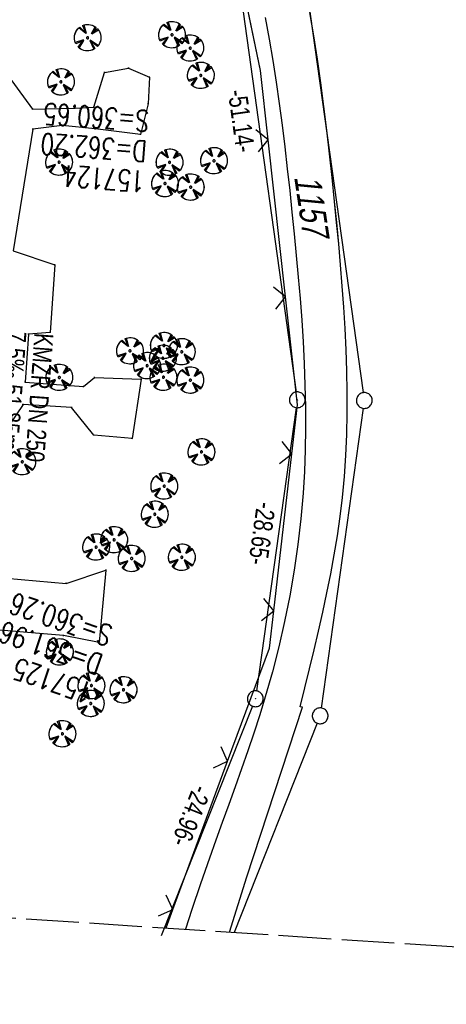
# Model space of a CAD drawing. Extents: x 510891 to 511237, y 467806 to 468748.
# Tile 4 of 28: x 511052 to 511092, y 467806 to 467899. Entities that reach past the tile are written whole.
import ezdxf

# ---------------------------------------------------------------- set-up
doc = ezdxf.new("R2010")
doc.units = 0
doc.header["$LTSCALE"] = 10
doc.header["$MEASUREMENT"] = 0
doc.linetypes.add('LT00', pattern=[0])
doc.linetypes.add('LT14', pattern=[0.6, 0.5, -0.1])
doc.layers.get('0').update_dxf_attribs({"linetype": 'LT00'})
for name, color, linetype in [('--EK_Haltung-Text', 140, 'LT00'), ('--EK_Schacht-Text', 5, 'LT00'), ('--EL_DFK_AB_L', 21, 'LT00'), ('--EL_DFK_AB_P', 7, 'LT00'), ('ABSTAND', 8, 'LT00'), ('DFK_AB_L', 21, 'LT00'), ('DFK_AB_P', 7, 'LT00'), ('DFK_FLUR_NR', 250, 'LT00'), ('DFK_GZPKT', 250, 'LT00'), ('DFK_KATASTER', 250, 'LT00'), ('V099_AFBR_BAB', 250, 'LT00'), ('V099_BAUM', 250, 'LT00'), ('V099_GEHWEG', 250, 'LT00'), ('V099_ZAUN', 40, 'LT00'), ('V100_AFBR_BAB', 250, 'LT00'), ('V100_BAUM', 250, 'LT00'), ('V100_GEHWEG', 250, 'LT00'), ('V100_ZAUN', 40, 'LT00')]:
    doc.layers.add(name, color=color, linetype=linetype)
doc.layers.add('-BLATT_099-RAND', color=7, linetype='LT14', plot=False)
doc.styles.add('Haltungsbeschriftung', font='ARIAL.TTF', dxfattribs={"width": 0.75})
doc.styles.add('schachtbeschriftung', font='romans.shx', dxfattribs={"width": 0.75, "height": 2})
doc.styles.get("Standard").update_dxf_attribs({"font": 'ARIAL.TTF'})

# ---------------------------------------------------------------- blocks, each defined once
blk = doc.blocks.new('SYMB7010')
at = {"color": 0, "linetype": 'ByBlock'}
for points in [[(-0.031408, 0.499213), (-0.093728, 0.49134), (-0.15457, 0.475719), (-0.212975, 0.452595), (-0.268021, 0.422333), (-0.31884, 0.385411), (-0.36463, 0.342411), (-0.40467, 0.29401), (-0.438329, 0.240973), (-0.465074, 0.184136), (-0.484486, 0.124395), (-0.496256, 0.062692), (-0.5002, 0)], [(-0.5002, 0), (-0.496256, -0.062692), (-0.484486, -0.124395), (-0.465075, -0.184136), (-0.438329, -0.240973), (-0.404671, -0.29401), (-0.36463, -0.342411), (-0.31884, -0.385411), (-0.268021, -0.422333), (-0.212975, -0.452595), (-0.154571, -0.475719), (-0.093728, -0.49134), (-0.031408, -0.499213), (0.031408, -0.499213)], [(0.5002, 0), (0.496256, 0.062692), (0.484485, 0.124395), (0.465074, 0.184136), (0.438329, 0.240973), (0.40467, 0.29401), (0.36463, 0.342411), (0.31884, 0.385411), (0.268021, 0.422333), (0.212975, 0.452595), (0.15457, 0.475719), (0.093728, 0.49134), (0.031408, 0.499213), (-0.031408, 0.499213)], [(0.031408, -0.499213), (0.093728, -0.491341), (0.15457, -0.475719), (0.212975, -0.452595), (0.268021, -0.422333), (0.31884, -0.385411), (0.36463, -0.342411), (0.404671, -0.294011), (0.438329, -0.240974), (0.465075, -0.184136), (0.484486, -0.124395), (0.496256, -0.062692), (0.500201, 0)]]:
    blk.add_lwpolyline(points, dxfattribs=at)
blk = doc.blocks.new('SYMB0003')
at = {"color": 0, "linetype": 'ByBlock'}
for p, q in [((-0.015712, 0), (0.010166, 0.012015)), ((0, -0.021257), (-0.015712, 0)), ((0.010166, 0.012015), (0, -0.021257))]:
    blk.add_line(p, q, dxfattribs=at)
for points in [[(-0.031395, 0.499013), (-0.093691, 0.491144), (-0.154509, 0.475528), (-0.21289, 0.452414), (-0.267913, 0.422164), (-0.318712, 0.385257), (-0.364484, 0.342274), (-0.404509, 0.293893), (-0.438154, 0.240877), (-0.464888, 0.184062), (-0.484292, 0.124345), (-0.496058, 0.062667), (-0.5, 0)], [(-0.5, 0), (-0.496058, -0.062667), (-0.484292, -0.124345), (-0.464888, -0.184062), (-0.438154, -0.240877), (-0.404509, -0.293893), (-0.364485, -0.342274), (-0.318712, -0.385257), (-0.267914, -0.422164), (-0.21289, -0.452414), (-0.154509, -0.475529), (-0.093691, -0.491144), (-0.031395, -0.499014), (0.031395, -0.499014)], [(0.5, 0), (0.496057, 0.062667), (0.484292, 0.124345), (0.464888, 0.184062), (0.438153, 0.240877), (0.404509, 0.293893), (0.364484, 0.342274), (0.318712, 0.385257), (0.267913, 0.422164), (0.21289, 0.452414), (0.154509, 0.475528), (0.093691, 0.491144), (0.031395, 0.499013), (-0.031395, 0.499013)], [(0.031395, -0.499014), (0.093691, -0.491144), (0.154509, -0.475529), (0.21289, -0.452414), (0.267914, -0.422164), (0.318712, -0.385257), (0.364485, -0.342274), (0.404509, -0.293893), (0.438154, -0.240877), (0.464889, -0.184062), (0.484292, -0.124345), (0.496058, -0.062667), (0.5, 0)]]:
    blk.add_lwpolyline(points, dxfattribs=at)
blk = doc.blocks.new('SYMB1122')
at = {"color": 0, "linetype": 'ByBlock'}
for p, q in [((0.311075, 0.391979), (0.09863, 0.092887)), ((0.09863, 0.092887), (0.418246, 0.260377)), ((-0.475333, -0.172973), (-0.166954, -0.06134)), ((-0.166954, -0.06134), (-0.386962, -0.319059)), ((0.008901, -0.038997), (0.02494, -0.031273)), ((0.377481, -0.336756), (0.093097, -0.145464)), ((0.093097, -0.145464), (0.215406, -0.456826)), ((0.022929, -0.501191), (-0.043246, -0.49913))]:
    blk.add_line(p, q, dxfattribs=at)
for points in [[(-0.316293, 0.394214), (-0.150355, 0.155979), (-0.405806, 0.30112)], [(-0.316355, 0.394287), (-0.266036, 0.429988), (-0.211684, 0.459185), (-0.154136, 0.481431), (-0.094277, 0.496382), (-0.033028, 0.50381), (0.028669, 0.503599)], [(0.028669, 0.503599), (0.089866, 0.495753), (0.149621, 0.480392), (0.207015, 0.457753), (0.261166, 0.428184), (0.31124, 0.39214)], [(-0.508141, 0.010932), (-0.503002, 0.073258), (-0.489922, 0.134413), (-0.469118, 0.19339), (-0.440931, 0.249215), (-0.405825, 0.300971)], [(-0.475728, -0.172816), (-0.494391, -0.113127), (-0.505255, -0.05154), (-0.508141, 0.010932)], [(-0.02494, 0.031273), (-0.036039, 0.017355), (-0.04, 0)], [(-0.04, 0), (-0.036039, -0.017355), (-0.02494, -0.031273), (-0.008901, -0.038997), (0.008901, -0.038997)], [(0.008901, 0.038997), (-0.008901, 0.038997), (-0.02494, 0.031273)], [(0.04, 0), (0.036039, 0.017355), (0.02494, 0.031273), (0.008901, 0.038997)], [(0.02494, -0.031273), (0.036039, -0.017355), (0.04, 0)], [(0.418338, 0.260323), (0.450658, 0.204641), (0.475368, 0.14519), (0.492037, 0.083003), (0.500376, 0.019163), (0.500238, -0.045218), (0.491628, -0.109022), (0.474694, -0.171137), (0.449731, -0.230483), (0.417173, -0.286026), (0.377588, -0.336801)], [(-0.043246, -0.49913), (-0.108608, -0.48859), (-0.172076, -0.469745), (-0.232599, -0.442906), (-0.289176, -0.408519), (-0.340869, -0.367153), (-0.386823, -0.319492)], [(0.215414, -0.456858), (0.153338, -0.479878), (0.088821, -0.494738), (0.022929, -0.501191)]]:
    blk.add_lwpolyline(points, dxfattribs=at)
blk = doc.blocks.new('SYMB0011')
at = {"color": 0, "linetype": 'ByBlock'}
for p, q in [((0.5, 0), (-0.5, 0)), ((0, 0.5), (0, -0.5))]:
    blk.add_line(p, q, dxfattribs=at)
blk = doc.blocks.new('SYMB0024')
at = {"color": 0, "linetype": 'ByBlock'}
for p, q in [((-0.5, 0.5), (0, 0)), ((0, 0), (0.5, 0.5))]:
    blk.add_line(p, q, dxfattribs=at)

msp = doc.modelspace()

# ---------------------------------------------------------------- linework, layer by layer
at = {"layer": '--EL_DFK_AB_L'}
for p, q in [((511071.374, 467913.107), (511078.227, 467863.943)), ((511078.226, 467862.457), (511074.454, 467835.573)), ((511074.073, 467834.133), (511065.407, 467812.327))]:
    msp.add_line(p, q, dxfattribs=at)
at = {"layer": '-BLATT_099-RAND'}
msp.add_lwpolyline([(510950.962, 468747.503), (510890.952, 467824.452), (511177.348, 467805.832), (511237.357, 468728.884), (510950.962, 468747.503)], dxfattribs=at)
at = {"layer": 'DFK_AB_L'}
for p, q in [((511071.374, 467913.107), (511078.227, 467863.943)), ((511078.226, 467862.457), (511074.454, 467835.573)), ((511074.073, 467834.133), (511065.407, 467812.327))]:
    msp.add_line(p, q, dxfattribs=at)
at = {"layer": 'DFK_KATASTER'}
for p, q in [((511077.434, 467915.077), (511084.586, 467863.883)), ((511084.586, 467862.397), (511080.604, 467833.953)), ((511080.224, 467832.513), (511072.356, 467812.658))]:
    msp.add_line(p, q, dxfattribs=at)
at = {"layer": 'V099_AFBR_BAB'}
msp.add_line((511078.811, 467834.028), (511078.61, 467834.065), dxfattribs=at)
for points in [[(511078.61, 467834.065), (511079.057, 467835.863), (511079.5, 467837.662), (511079.934, 467839.461), (511080.356, 467841.262), (511080.761, 467843.064), (511081.146, 467844.869), (511081.505, 467846.676), (511081.835, 467848.486), (511082.132, 467850.3), (511082.392, 467852.117), (511082.609, 467853.939), (511082.795, 467855.929), (511082.931, 467857.924), (511083.019, 467859.924), (511083.063, 467861.928), (511083.066, 467863.934), (511083.033, 467865.944), (511082.967, 467867.955), (511082.871, 467869.968), (511082.748, 467871.982), (511082.603, 467873.995), (511082.439, 467876.009), (511082.259, 467878.021), (511082.066, 467880.032), (511081.866, 467882.04), (511081.632, 467884.297), (511081.388, 467886.55), (511081.131, 467888.799), (511080.856, 467891.044), (511080.559, 467893.284), (511080.238, 467895.519), (511079.887, 467897.749), (511079.505, 467899.973)], [(511075.294, 467899.474), (511075.671, 467897.443), (511076.016, 467895.404), (511076.333, 467893.36), (511076.626, 467891.311), (511076.896, 467889.257), (511077.148, 467887.199), (511077.385, 467885.138), (511077.611, 467883.075), (511077.827, 467881.009), (511078.036, 467878.96), (511078.236, 467876.909), (511078.423, 467874.858), (511078.596, 467872.806), (511078.749, 467870.754), (511078.88, 467868.702), (511078.985, 467866.65), (511079.06, 467864.598), (511079.103, 467862.547), (511079.109, 467860.497), (511079.076, 467858.448), (511078.999, 467856.399), (511078.876, 467854.352), (511078.664, 467851.903), (511078.381, 467849.458), (511078.029, 467847.02), (511077.61, 467844.591), (511077.126, 467842.173), (511076.577, 467839.77), (511075.967, 467837.382), (511075.295, 467835.013), (511074.766, 467833.291), (511074.211, 467831.579), (511073.634, 467829.874), (511073.039, 467828.176), (511072.433, 467826.481), (511071.82, 467824.789), (511071.205, 467823.098), (511070.593, 467821.406), (511069.989, 467819.711), (511069.146, 467817.277), (511068.326, 467814.836), (511067.714, 467812.96)], [(511071.9, 467812.688), (511073.531, 467817.919), (511078.811, 467834.028)]]:
    msp.add_lwpolyline(points, dxfattribs=at)
at = {"layer": 'V099_GEHWEG'}
for points in [[(511050.306, 467894.775), (511053.211, 467890.796), (511057.231, 467890.873), (511059.02, 467890.974), (511060.047, 467894.28), (511062.323, 467894.682), (511064.298, 467893.826), (511064.182, 467891.299), (511063.446, 467888.394), (511059.163, 467888.918), (511056.024, 467889.253), (511053.241, 467888.897), (511051.364, 467877.345), (511055.321, 467876.012), (511054.872, 467869.595), (511052.825, 467869.443), (511052.512, 467864.886), (511058.055, 467864.464), (511059.083, 467865.33), (511063.513, 467865.153), (511062.647, 467859.539), (511059.016, 467859.859), (511056.907, 467862.484), (511052.304, 467862.755), (511050.915, 467860.707)], [(511050.719, 467846.276), (511056.408, 467845.784), (511060.178, 467847.025), (511059.542, 467840.186), (511056.139, 467840.837), (511048.178, 467841.504)]]:
    msp.add_lwpolyline(points, dxfattribs=at)
at = {"layer": 'V099_ZAUN'}
for p, q in [((511077.221, 467872.98), (511075.564, 467887.888)), ((511076.091, 467843.174), (511077.822, 467858.074)), ((511066.522, 467814.835), (511071.717, 467828.906)), ((511065.874, 467813.08), (511066.522, 467814.835))]:
    msp.add_line(p, q, dxfattribs=at)
for points in [[(511075.564, 467887.888), (511074.835, 467894.445), (511073.134, 467902.673)], [(511077.822, 467858.074), (511078.361, 467862.716), (511077.221, 467872.98)], [(511071.717, 467828.906), (511075.68, 467839.64), (511076.091, 467843.174)]]:
    msp.add_lwpolyline(points, dxfattribs=at)
at = {"layer": 'V100_AFBR_BAB'}
msp.add_line((511078.811, 467834.028), (511078.61, 467834.065), dxfattribs=at)
for points in [[(511078.61, 467834.065), (511079.057, 467835.863), (511079.5, 467837.662), (511079.934, 467839.461), (511080.356, 467841.262), (511080.761, 467843.064), (511081.146, 467844.869), (511081.505, 467846.676), (511081.835, 467848.486), (511082.132, 467850.3), (511082.392, 467852.117), (511082.609, 467853.939), (511082.795, 467855.929), (511082.931, 467857.924), (511083.019, 467859.924), (511083.063, 467861.928), (511083.067, 467863.934), (511083.033, 467865.944), (511082.967, 467867.955), (511082.871, 467869.968), (511082.748, 467871.982), (511082.603, 467873.995), (511082.439, 467876.009), (511082.259, 467878.021), (511082.067, 467880.032), (511081.866, 467882.04), (511081.632, 467884.297), (511081.388, 467886.55), (511081.131, 467888.799), (511080.856, 467891.044), (511080.559, 467893.284), (511080.238, 467895.519), (511079.887, 467897.749), (511079.505, 467899.973)], [(511075.294, 467899.475), (511075.671, 467897.443), (511076.016, 467895.404), (511076.333, 467893.36), (511076.626, 467891.311), (511076.896, 467889.257), (511077.148, 467887.199), (511077.385, 467885.138), (511077.611, 467883.075), (511077.827, 467881.009), (511078.036, 467878.96), (511078.236, 467876.909), (511078.423, 467874.858), (511078.596, 467872.807), (511078.749, 467870.754), (511078.88, 467868.702), (511078.985, 467866.65), (511079.06, 467864.599), (511079.103, 467862.547), (511079.109, 467860.497), (511079.076, 467858.448), (511078.999, 467856.399), (511078.876, 467854.353), (511078.664, 467851.903), (511078.381, 467849.458), (511078.029, 467847.02), (511077.61, 467844.591), (511077.126, 467842.173), (511076.577, 467839.77), (511075.967, 467837.382), (511075.295, 467835.013), (511074.766, 467833.291), (511074.211, 467831.579), (511073.634, 467829.875), (511073.039, 467828.176), (511072.433, 467826.481), (511071.82, 467824.789), (511071.205, 467823.098), (511070.593, 467821.406), (511069.989, 467819.711), (511069.146, 467817.277), (511068.326, 467814.836), (511067.714, 467812.96)], [(511071.9, 467812.688), (511073.531, 467817.919), (511078.811, 467834.028)]]:
    msp.add_lwpolyline(points, dxfattribs=at)
at = {"layer": 'V100_GEHWEG'}
for points in [[(511050.306, 467894.775), (511053.211, 467890.796), (511057.231, 467890.873), (511059.02, 467890.974), (511060.047, 467894.28), (511062.323, 467894.682), (511064.298, 467893.826), (511064.182, 467891.299), (511063.446, 467888.394), (511059.163, 467888.918), (511056.024, 467889.253), (511053.241, 467888.897), (511051.364, 467877.345), (511055.321, 467876.012), (511054.872, 467869.595), (511052.825, 467869.443), (511052.512, 467864.887), (511058.055, 467864.464), (511059.083, 467865.33), (511063.513, 467865.153), (511062.647, 467859.539), (511059.016, 467859.859), (511056.907, 467862.484), (511052.304, 467862.755), (511050.915, 467860.707)], [(511050.719, 467846.276), (511056.408, 467845.784), (511060.178, 467847.025), (511059.542, 467840.186), (511056.139, 467840.837), (511048.178, 467841.504)]]:
    msp.add_lwpolyline(points, dxfattribs=at)
at = {"layer": 'V100_ZAUN'}
for p, q in [((511077.221, 467872.98), (511075.564, 467887.888)), ((511076.091, 467843.174), (511077.822, 467858.074)), ((511066.522, 467814.835), (511071.717, 467828.906))]:
    msp.add_line(p, q, dxfattribs=at)
for points in [[(511075.564, 467887.888), (511074.835, 467894.445), (511073.476, 467901.017)], [(511077.822, 467858.074), (511078.361, 467862.716), (511077.221, 467872.98)], [(511071.717, 467828.906), (511075.68, 467839.64), (511076.091, 467843.174)], [(511065.874, 467813.08), (511066.522, 467814.835)]]:
    msp.add_lwpolyline(points, dxfattribs=at)

# ---------------------------------------------------------------- block references
at = {"layer": '--EL_DFK_AB_P', "xscale": 1.500000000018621, "yscale": 1.5, "zscale": 1.5, "rotation": 264.7377099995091}
for p in [(511078.33, 467863.2), (511074.35, 467834.83)]:
    msp.add_blockref('SYMB0003', p, dxfattribs=at)
at = {"layer": 'DFK_AB_P', "xscale": 1.500000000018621, "yscale": 1.5, "zscale": 1.5, "rotation": 264.7377099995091}
for p in [(511078.33, 467863.2), (511074.35, 467834.83)]:
    msp.add_blockref('SYMB0003', p, dxfattribs=at)
at = {"layer": 'DFK_GZPKT', "xscale": 1.500000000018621, "yscale": 1.5, "zscale": 1.5, "rotation": 264.7377099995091}
for p in [(511084.69, 467863.14), (511080.5, 467833.21)]:
    msp.add_blockref('SYMB7010', p, dxfattribs=at)
at = {"layer": 'V099_BAUM', "xscale": 2.500000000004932, "yscale": 2.5, "zscale": 2.5, "rotation": 266.2803000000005}
for p in [(511058.435, 467897.564), (511066.443, 467897.844), (511068.176, 467896.584), (511069.175, 467893.994), (511055.903, 467893.373), (511055.726, 467885.758), (511066.207, 467885.744), (511070.426, 467885.892), (511065.777, 467883.724), (511068.216, 467883.386), (511065.67, 467868.351), (511062.453, 467867.844), (511067.367, 467867.765), (511064.074, 467866.446), (511065.574, 467867.146), (511055.749, 467865.327), (511065.628, 467865.343), (511068.184, 467865.066), (511069.231, 467858.257), (511052.236, 467857.323), (511065.704, 467855.012), (511064.804, 467852.338), (511060.952, 467849.917), (511059.243, 467849.226), (511062.614, 467848.143), (511067.374, 467848.257), (511055.799, 467839.266), (511058.795, 467836.078), (511061.839, 467835.673), (511058.732, 467834.378), (511056.044, 467831.502)]:
    msp.add_blockref('SYMB1122', p, dxfattribs=at)
at = {"layer": 'V099_GEHWEG', "xscale": 0.1000000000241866, "yscale": 0.09999999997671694, "zscale": 0.1, "rotation": 266.2802999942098}
for p in [(511060.047, 467894.28), (511062.323, 467894.682), (511064.298, 467893.825), (511064.182, 467891.299), (511053.211, 467890.796), (511057.231, 467890.873), (511059.02, 467890.974), (511056.024, 467889.253), (511053.241, 467888.897), (511059.163, 467888.918), (511063.446, 467888.394), (511055.321, 467876.012), (511054.872, 467869.595), (511052.825, 467869.443), (511052.512, 467864.886), (511059.083, 467865.33), (511063.513, 467865.153), (511058.055, 467864.464), (511052.304, 467862.755), (511056.907, 467862.484), (511059.016, 467859.859), (511062.647, 467859.539), (511060.178, 467847.025), (511056.408, 467845.784), (511056.139, 467840.837), (511059.542, 467840.186)]:
    msp.add_blockref('SYMB0011', p, dxfattribs=at)
at = {"layer": 'V099_ZAUN', "yscale": 2.099999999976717, "zscale": 2.1}
for p, xscale, rotation in [((511075.564, 467887.888), 2.100000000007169, 96.34055000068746), ((511077.221, 467872.98), 2.100000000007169, 96.34055000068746), ((511077.822, 467858.074), 2.100000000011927, 83.37301999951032), ((511076.091, 467843.174), 2.100000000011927, 83.37301999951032), ((511071.717, 467828.906), 2.100000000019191, 69.73781999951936), ((511066.522, 467814.835), 2.100000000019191, 69.73781999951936)]:
    msp.add_blockref('SYMB0024', p, dxfattribs=dict(at, xscale=xscale, rotation=rotation))
at = {"layer": 'V100_BAUM', "xscale": 2.499999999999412, "yscale": 2.5, "zscale": 2.5, "rotation": 272.6154099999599}
for p in [(511058.435, 467897.564), (511066.443, 467897.844), (511068.176, 467896.584), (511069.175, 467893.994), (511055.903, 467893.373), (511055.726, 467885.758), (511066.207, 467885.744), (511070.426, 467885.892), (511065.777, 467883.724), (511068.216, 467883.386), (511065.67, 467868.351), (511062.454, 467867.844), (511067.367, 467867.765), (511064.074, 467866.446), (511065.574, 467867.146), (511055.749, 467865.327), (511065.628, 467865.343), (511068.184, 467865.066), (511069.231, 467858.257), (511052.236, 467857.323), (511065.704, 467855.012), (511064.804, 467852.338), (511060.952, 467849.917), (511059.243, 467849.226), (511062.614, 467848.143), (511067.374, 467848.257), (511055.799, 467839.266), (511058.795, 467836.078), (511061.839, 467835.673), (511058.732, 467834.378), (511056.044, 467831.502)]:
    msp.add_blockref('SYMB1122', p, dxfattribs=at)
at = {"layer": 'V100_GEHWEG', "xscale": 0.09999999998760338, "yscale": 0.09999999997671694, "zscale": 0.1, "rotation": 272.6154099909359}
for p in [(511060.047, 467894.28), (511062.323, 467894.682), (511064.298, 467893.826), (511064.182, 467891.299), (511053.211, 467890.796), (511057.231, 467890.873), (511059.02, 467890.974), (511056.024, 467889.253), (511053.241, 467888.897), (511059.163, 467888.918), (511063.446, 467888.394), (511055.321, 467876.012), (511054.872, 467869.595), (511052.825, 467869.443), (511052.512, 467864.886), (511059.083, 467865.33), (511063.513, 467865.153), (511058.055, 467864.464), (511052.304, 467862.755), (511056.907, 467862.484), (511059.016, 467859.859), (511062.647, 467859.539), (511060.178, 467847.025), (511056.408, 467845.784), (511056.139, 467840.837), (511059.542, 467840.186)]:
    msp.add_blockref('SYMB0011', p, dxfattribs=at)
at = {"layer": 'V100_ZAUN', "yscale": 2.099999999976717, "zscale": 2.1}
for p, xscale, rotation in [((511075.564, 467887.888), 2.099999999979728, 96.34250000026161), ((511077.221, 467872.98), 2.099999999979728, 96.34250000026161), ((511077.822, 467858.074), 2.09999999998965, 83.37097999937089), ((511076.091, 467843.174), 2.09999999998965, 83.37097999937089), ((511071.717, 467828.906), 2.100000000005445, 69.73595000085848), ((511066.522, 467814.835), 2.100000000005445, 69.73595000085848)]:
    msp.add_blockref('SYMB0024', p, dxfattribs=dict(at, xscale=xscale, rotation=rotation))

# ---------------------------------------------------------------- texts
at = {"layer": '--EK_Haltung-Text', "style": 'Haltungsbeschriftung', "width": 0.75}
for s, p in [('7.5‰ 51.85m', (511050.842, 467869.773)), ('KMZR DN 250', (511053.396, 467869.589))]:
    msp.add_text(s, height=1.8, rotation=-94.12245, dxfattribs=at).set_placement(p)
at = {"layer": '--EK_Schacht-Text', "style": 'schachtbeschriftung', "width": 0.75}
for s, rotation, p in [('S=360.65', -184.12245, (511064.324, 467890.651)), ('D=362.20', -184.12245, (511064.117, 467887.778)), ('157124', -184.12245, (511063.91, 467884.905)), ('S=360.26', -198.95785, (511060.956, 467841.673)), ('D=361.96', -198.95785, (511060.02, 467838.949)), ('157125', -198.95785, (511059.084, 467836.225))]:
    msp.add_text(s, height=2, rotation=rotation, dxfattribs=at).set_placement(p)
at = {"layer": 'ABSTAND', "width": 0.75}
for s, rotation, p in [(' -51.14-', -82.06323, (511071.659, 467893.033)), (' -28.65-', -97.98762, (511074.588, 467854.098)), (' -24.96-', -111.67414, (511068.72, 467827.267))]:
    msp.add_text(s, height=1.8, rotation=rotation, dxfattribs=at).set_placement(p)
at = {"layer": 'DFK_FLUR_NR', "oblique": 13.754, "width": 0.75}
msp.add_text('1157', height=2.5, rotation=-81.66795, dxfattribs=at).set_placement((511078.026, 467884.374))

doc.saveas('drawing.dxf')
